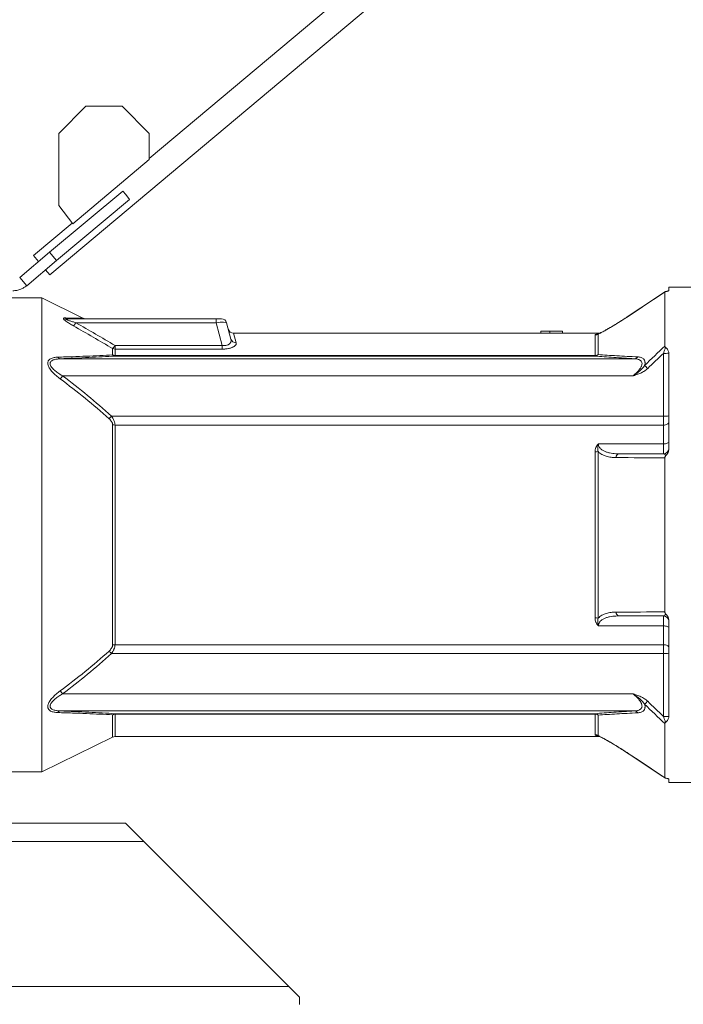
# Model space of a CAD drawing. Header units: millimetres. Extents: x 68 to 1702, y 44 to 3457.
# Tile 5 of 11: x 809 to 1177, y 2104 to 2650. Entities that reach past the tile are written whole.
import ezdxf

# ---------------------------------------------------------------- set-up
doc = ezdxf.new("R2010")
doc.units = ezdxf.units.MM

msp = doc.modelspace()

# ---------------------------------------------------------------- linework, layer by layer
at = {"color": 7, "linetype": 'Continuous', "lineweight": 15}
for p, q in [((1286.68, 2913.99), (880.59, 2573.23)), ((825.35, 2508.56), (1295.7, 2903.23)), ((845.48, 2602.19), (830.44, 2587.14)), ((865.54, 2602.19), (845.48, 2602.19)), ((880.59, 2587.14), (865.54, 2602.19)), ((830.44, 2587.14), (830.44, 2547.02)), ((880.59, 2572.63), (880.59, 2587.14)), ((838.12, 2536.99), (880.59, 2572.63)), ((825.3, 2521.09), (865.84, 2555.1)), ((865.84, 2555.1), (867.52, 2553.1)), ((867.52, 2553.1), (869.71, 2550.49)), ((829.17, 2516.48), (869.71, 2550.49)), ((830.44, 2547.02), (838.12, 2536.99)), ((837.84, 2537.36), (816.33, 2519.31)), ((808.71, 2507.16), (825.3, 2521.09)), ((829.17, 2516.48), (825.3, 2521.09)), ((812.58, 2502.55), (829.17, 2516.48)), ((816.33, 2519.31), (819.16, 2515.93)), ((823.03, 2511.32), (825.35, 2508.56)), ((812.58, 2502.55), (808.71, 2507.16)), ((1166.77, 2499.18), (1146.87, 2485.95)), ((1166.78, 2499.18), (1146.87, 2485.95)), ((1166.69, 2469.02), (1166.69, 2499.08)), ((1184.91, 2501.73), (1168.91, 2501.73)), ((1168.91, 2501.73), (1168.91, 2499.96)), ((820.91, 2495.73), (792.91, 2495.73)), ((843.82, 2484.56), (820.91, 2495.73)), ((820.91, 2495.73), (820.91, 2232.73)), ((834.78, 2484.23), (917.71, 2484.23)), ((917.71, 2482.01), (839.85, 2482.01)), ((917.71, 2482.01), (917.71, 2484.23)), ((917.71, 2484.23), (920.61, 2484.23)), ((921.11, 2469.33), (917.71, 2482.01)), ((923.51, 2482.01), (925.94, 2472.92)), ((1146.87, 2485.95), (1146.86, 2485.89)), ((1097.91, 2476.23), (927.36, 2476.23)), ((927.36, 2476.23), (928.84, 2470.84)), ((1097.91, 2477.23), (1097.91, 2476.23)), ((1097.91, 2477.23), (1102.91, 2477.23)), ((1097.91, 2476.23), (1102.91, 2476.23)), ((1102.91, 2477.23), (1109.91, 2477.23)), ((1102.91, 2477.23), (1102.91, 2476.23)), ((1102.91, 2476.23), (1109.91, 2476.23)), ((1109.91, 2477.23), (1109.91, 2476.23)), ((1130.65, 2476.23), (1109.91, 2476.23)), ((1127.99, 2463.83), (1127.99, 2475.19)), ((1129.43, 2475.68), (1129.33, 2475.64)), ((1129.44, 2475.67), (1129.67, 2475.7)), ((1129.67, 2475.7), (1129.67, 2464.29)), ((860.29, 2464.1), (860.29, 2467.62)), ((861.6, 2467.34), (861.6, 2469.33)), ((861.6, 2469.33), (921.11, 2469.33)), ((861.6, 2467.34), (861.6, 2463.83)), ((921.11, 2467.34), (861.6, 2467.34)), ((921.11, 2467.34), (921.11, 2469.33)), ((831.22, 2461.97), (1149.93, 2461.97)), ((861.6, 2463.83), (861.6, 2463.5)), ((861.6, 2463.83), (1127.99, 2463.83)), ((1127.99, 2463.5), (861.6, 2463.5)), ((1127.99, 2463.83), (1127.99, 2463.5)), ((1165.91, 2430.11), (1165.91, 2464.99)), ((1168.91, 2465.02), (1168.91, 2411.9)), ((1149.01, 2452.5), (832.5, 2452.5)), ((859.57, 2430.11), (1165.91, 2430.11)), ((1165.91, 2425.19), (1165.91, 2430.11)), ((860.29, 2303.1), (860.29, 2425.36)), ((861.6, 2425.19), (861.6, 2303.27)), ((1165.91, 2425.19), (861.6, 2425.19)), ((1165.91, 2414.72), (1165.91, 2425.19)), ((1129.83, 2414.72), (1165.91, 2414.72)), ((1165.91, 2409.23), (1165.91, 2414.72)), ((1127.99, 2318.15), (1127.99, 2410.3)), ((1129.67, 2410.52), (1129.67, 2317.94)), ((1166.69, 2321.46), (1166.69, 2407)), ((1165.91, 2313.74), (1165.91, 2319.23)), ((1165.91, 2313.74), (1129.83, 2313.74)), ((1165.91, 2303.27), (1165.91, 2313.74)), ((1168.91, 2316.56), (1168.91, 2263.44)), ((861.6, 2303.27), (1165.91, 2303.27)), ((1165.91, 2298.35), (1165.91, 2303.27)), ((1165.91, 2298.35), (859.57, 2298.35)), ((1165.91, 2263.47), (1165.91, 2298.35)), ((832.5, 2275.96), (1149.01, 2275.96)), ((1149.93, 2266.49), (831.22, 2266.49)), ((860.29, 2251.93), (860.29, 2264.36)), ((861.6, 2264.96), (1127.99, 2264.96)), ((861.6, 2264.96), (861.6, 2264.63)), ((1127.99, 2264.63), (861.6, 2264.63)), ((861.6, 2264.63), (861.6, 2252.23)), ((1127.99, 2264.63), (1127.99, 2264.96)), ((1127.99, 2253.27), (1127.99, 2264.63)), ((1129.67, 2264.17), (1129.67, 2252.76)), ((1166.69, 2229.38), (1166.69, 2259.44)), ((861.6, 2252.23), (1130.65, 2252.23)), ((820.91, 2232.73), (860.29, 2251.93)), ((1144.34, 2244.17), (1146.87, 2242.51)), ((1146.87, 2242.51), (1146.86, 2242.57)), ((792.91, 2232.73), (820.91, 2232.73)), ((1168.91, 2228.5), (1168.91, 2226.73)), ((1168.91, 2226.73), (1184.91, 2226.73)), ((867.46, 2204.11), (706.8, 2204.11)), ((877.52, 2194.05), (867.46, 2204.11)), ((877.52, 2194.05), (706.8, 2194.05)), ((958, 2113.57), (877.52, 2194.05)), ((958, 2113.57), (688.63, 2113.57)), ((964.04, 2107.53), (958, 2113.57)), ((964.04, 2103.51), (964.04, 2107.53))]:
    msp.add_line(p, q, dxfattribs=at)
at = {"color": 7, "linetype": 'Continuous', "lineweight": 15, "flags": 128}
for points in [[(1166.69, 2499.08), (1161.72, 2495.77), (1146.86, 2485.89)], [(1165.91, 2425.19), (1166.5, 2425.22), (1167.06, 2425.32), (1167.58, 2425.47), (1168.03, 2425.67), (1168.4, 2425.92), (1168.68, 2426.2), (1168.85, 2426.51), (1168.91, 2426.83)], [(1165.91, 2414.72), (1166.5, 2414.75), (1167.06, 2414.82), (1167.58, 2414.95), (1168.03, 2415.12), (1168.4, 2415.32), (1168.68, 2415.56), (1168.85, 2415.81), (1168.91, 2416.07)], [(1168.91, 2312.38), (1168.85, 2312.65), (1168.68, 2312.9), (1168.4, 2313.14), (1168.03, 2313.34), (1167.58, 2313.51), (1167.06, 2313.63), (1166.5, 2313.71), (1165.91, 2313.74)], [(1168.91, 2301.63), (1168.85, 2301.95), (1168.68, 2302.26), (1168.4, 2302.54), (1168.03, 2302.79), (1167.58, 2302.99), (1167.06, 2303.14), (1166.5, 2303.23), (1165.91, 2303.27)], [(1146.86, 2242.57), (1151.83, 2239.26), (1166.69, 2229.38)], [(1146.87, 2242.51), (1164.69, 2230.66), (1166.78, 2229.27)]]:
    msp.add_lwpolyline(points, dxfattribs=at)
at = {"color": 7, "linetype": 'Continuous', "lineweight": 15}
for centre, radius, start, end in [((834.79, 2486.58), 2.35, 235.6282, 269.7096), ((832.71, 2485.94), 8.15, 315.6049, 331.1535), ((845.19, 2487.23), 3, 242.9318, 269.9694), ((920.61, 2481.23), 3, 15, 90), ((927.36, 2479.23), 3, 195, 270.2928), ((928.71, 2473.72), 2.88, 196.0655, 272.6127), ((1127.99, 2478.21), 3.02, 269.9795, 303.7428), ((854.12, 2473.74), 8.68, 315.2632, 329.5104), ((861.6, 2470.56), 3.21, 245.9377, 270.0727), ((831.46, 2463.72), 1.78, 208.8283, 262.1821), ((861.74, 2465.54), 2.04, 224.8659, 266.2287), ((861.6, 2467.14), 3.31, 246.7085, 270.0969), ((1127.87, 2465.94), 2.44, 272.7794, 317.3302), ((1128, 2467.1), 3.27, 269.7852, 300.6525), ((1149.73, 2464.14), 2.19, 275.3964, 329.4617), ((1166.61, 2480.91), 15.93, 267.4649, 278.2736), ((1120.47, 2420.78), 51.26, 44.3161, 46.941), ((779.99, 2492.02), 65.72, 321.1697, 323.0357), ((812.47, 2473.72), 64.19, 315.5064, 317.2066), ((1166.66, 2444.56), 14.47, 267.0366, 278.9552), ((861.58, 2430.36), 5.17, 255.4719, 270.2089), ((1165.91, 2412.23), 3, 270, 0), ((1128.04, 2416.69), 6.39, 269.5635, 284.7822), ((1141.78, 2407.1), 2.19, 103.5737, 179.2984), ((1128.04, 2311.77), 6.39, 75.2178, 90.4365), ((1141.78, 2321.36), 2.19, 180.7016, 256.4263), ((1165.91, 2316.23), 3, 0, 90), ((861.58, 2298.1), 5.17, 89.7911, 104.5281), ((812.47, 2254.74), 64.19, 42.7934, 44.4936), ((1166.66, 2283.9), 14.47, 81.0448, 92.9634), ((779.99, 2236.44), 65.72, 36.9643, 38.8303), ((1120.47, 2307.68), 51.26, 313.059, 315.6839), ((831.46, 2264.73), 1.78, 97.8179, 151.1717), ((861.74, 2262.92), 2.04, 93.7713, 135.1341), ((861.6, 2261.32), 3.31, 89.9031, 113.2915), ((1127.87, 2262.52), 2.44, 42.6698, 87.2206), ((1128, 2261.36), 3.27, 59.3475, 90.2148), ((1149.73, 2264.32), 2.19, 30.5383, 84.6036), ((1166.61, 2247.55), 15.93, 81.7264, 92.5351), ((861.6, 2249.23), 3, 90, 115.9892), ((1127.99, 2250.25), 3.02, 56.2572, 90.0205)]:
    msp.add_arc(centre, radius, start, end, dxfattribs=at)
msp.add_ellipse((917.5, 2481.23), major_axis=(6.01, 0.76), ratio=0.123038, start_param=0.016741, end_param=1.520499, dxfattribs=at)
for points, knots in [([(804.84, 2499.74), (805.62, 2499.78), (807.13, 2499.86), (809.22, 2500.51), (811.05, 2501.39), (812.08, 2502.17), (812.58, 2502.55)], [0, 0, 0, 0, 0.277696, 0.536892, 0.777638, 1, 1, 1, 1]), ([(1167.38, 2499.36), (1167.18, 2499.32), (1167.01, 2499.28), (1166.76, 2499.19), (1166.69, 2499.13), (1166.69, 2499.08)], [0, 0, 0, 0, 0.5, 0.5, 1, 1, 1, 1]), ([(1168.91, 2499.96), (1168.91, 2499.91), (1168.87, 2499.85), (1168.73, 2499.75), (1168.62, 2499.7), (1168.35, 2499.59), (1168.19, 2499.54), (1167.82, 2499.45), (1167.61, 2499.4), (1167.38, 2499.36)], [0, 0, 0, 0, 0.25, 0.25, 0.5, 0.5, 0.75, 0.75, 1, 1, 1, 1]), ([(833.47, 2484.64), (833.36, 2484.64), (833.26, 2484.63), (833.1, 2484.59), (833.04, 2484.56), (832.96, 2484.48), (832.95, 2484.42), (832.97, 2484.29), (833, 2484.21), (833.11, 2484.03), (833.18, 2483.94), (833.36, 2483.74), (833.47, 2483.63), (833.82, 2483.32), (834.09, 2483.09), (834.69, 2482.64), (835.01, 2482.42), (835.68, 2481.97), (836.02, 2481.75), (837.07, 2481.09), (837.79, 2480.66), (838.53, 2480.24)], [0, 0, 0, 0, 0.0625, 0.0625, 0.125, 0.125, 0.1875, 0.1875, 0.25, 0.25, 0.3125, 0.3125, 0.375, 0.375, 0.5, 0.5, 0.625, 0.625, 0.75, 0.75, 1, 1, 1, 1]), ([(833.47, 2484.64), (834.02, 2484.63), (835.62, 2484.62), (837.99, 2484.59), (840.39, 2484.57), (842.27, 2484.55), (843.4, 2484.54), (843.9, 2484.53), (843.83, 2484.53), (843.81, 2484.53)], [0, 0, 0, 0, 0.091186, 0.263243, 0.436312, 0.613372, 0.79224, 0.945563, 1, 1, 1, 1]), ([(839.85, 2482.01), (839.24, 2482.18), (838.63, 2482.36), (837.43, 2482.73), (836.83, 2482.92), (835.97, 2483.23), (835.68, 2483.34), (835.27, 2483.5), (835.14, 2483.56), (834.88, 2483.67), (834.76, 2483.73), (834.53, 2483.85), (834.43, 2483.91), (834.33, 2484), (834.3, 2484.03), (834.27, 2484.08), (834.27, 2484.1), (834.3, 2484.17), (834.37, 2484.19), (834.55, 2484.22), (834.66, 2484.23), (834.78, 2484.23)], [0, 0, 0, 0, 0.25, 0.25, 0.5, 0.5, 0.625, 0.625, 0.6875, 0.6875, 0.75, 0.75, 0.8125, 0.8125, 0.84375, 0.84375, 0.875, 0.875, 0.9375, 0.9375, 1, 1, 1, 1]), ([(1144.69, 2484.51), (1143.79, 2483.94), (1141.93, 2482.74), (1139.29, 2481.11), (1136.88, 2479.66), (1134.85, 2478.49), (1133.16, 2477.54), (1131.77, 2476.79), (1130.7, 2476.25), (1129.92, 2475.88), (1129.62, 2475.75), (1129.49, 2475.7)], [0, 0, 0, 0, 0.154113, 0.319016, 0.460532, 0.582628, 0.69123, 0.789131, 0.873877, 0.943385, 1, 1, 1, 1]), ([(1146.86, 2485.89), (1145.28, 2484.84), (1143.72, 2483.83), (1140.65, 2481.89), (1139.13, 2480.95), (1137.25, 2479.84), (1136.88, 2479.62), (1136.14, 2479.18), (1135.77, 2478.97), (1134.68, 2478.34), (1133.97, 2477.94), (1132.94, 2477.38), (1132.61, 2477.19), (1131.95, 2476.84), (1131.64, 2476.68), (1130.72, 2476.21), (1130.16, 2475.93), (1129.67, 2475.7)], [0, 0, 0, 0, 0.25, 0.25, 0.5, 0.5, 0.5625, 0.5625, 0.625, 0.625, 0.75, 0.75, 0.8125, 0.8125, 0.875, 0.875, 1, 1, 1, 1]), ([(1146.87, 2485.95), (1146.19, 2485.5), (1145.46, 2485.01), (1144.74, 2484.55), (1144.69, 2484.51)], [0, 0, 0, 0, 0.928479, 1, 1, 1, 1]), ([(921.11, 2469.33), (921.33, 2469.3), (921.54, 2469.29), (921.98, 2469.28), (922.2, 2469.28), (922.83, 2469.32), (923.23, 2469.39), (923.78, 2469.55), (923.96, 2469.61), (924.28, 2469.75), (924.43, 2469.82), (924.84, 2470.06), (925.07, 2470.24), (925.45, 2470.63), (925.6, 2470.83), (925.78, 2471.14), (925.83, 2471.24), (925.91, 2471.45), (925.94, 2471.56), (926.07, 2472.09), (926.05, 2472.51), (925.94, 2472.92)], [0, 0, 0, 0, 0.0625, 0.0625, 0.125, 0.125, 0.25, 0.25, 0.3125, 0.3125, 0.375, 0.375, 0.5, 0.5, 0.625, 0.625, 0.6875, 0.6875, 0.75, 0.75, 1, 1, 1, 1]), ([(928.84, 2470.84), (928.89, 2470.66), (928.89, 2470.47), (928.81, 2470.09), (928.73, 2469.9), (928.46, 2469.51), (928.27, 2469.31), (927.8, 2468.93), (927.51, 2468.74), (927, 2468.47), (926.82, 2468.39), (926.43, 2468.22), (926.22, 2468.14), (925.78, 2467.99), (925.55, 2467.92), (925.06, 2467.79), (924.81, 2467.73), (924.02, 2467.57), (923.47, 2467.48), (922.6, 2467.4), (922.3, 2467.38), (921.71, 2467.35), (921.41, 2467.34), (921.11, 2467.34)], [0, 0, 0, 0, 0.125, 0.125, 0.25, 0.25, 0.375, 0.375, 0.5, 0.5, 0.5625, 0.5625, 0.625, 0.625, 0.6875, 0.6875, 0.75, 0.75, 0.875, 0.875, 0.9375, 0.9375, 1, 1, 1, 1]), ([(1127.99, 2475.19), (1127.99, 2475.25), (1128.03, 2475.31), (1128.17, 2475.42), (1128.28, 2475.47), (1128.58, 2475.57), (1128.77, 2475.61), (1129.12, 2475.67), (1129.25, 2475.69), (1129.45, 2475.71), (1129.52, 2475.72), (1129.67, 2475.74), (1129.75, 2475.74), (1129.83, 2475.75)], [0, 0, 0, 0, 0.25, 0.25, 0.5, 0.5, 0.75, 0.75, 0.875, 0.875, 0.9375, 0.9375, 1, 1, 1, 1]), ([(1165.91, 2464.99), (1166.1, 2465.56), (1166.3, 2466.12), (1166.68, 2467.23), (1166.87, 2467.79), (1167.05, 2468.32)], [0, 0, 0, 0, 0.5, 0.5, 1, 1, 1, 1]), ([(1166.69, 2469.02), (1166.69, 2468.89), (1166.71, 2468.77), (1166.83, 2468.53), (1166.93, 2468.42), (1167.05, 2468.32)], [0, 0, 0, 0, 0.5, 0.5, 1, 1, 1, 1]), ([(1167.05, 2468.32), (1167.33, 2468.1), (1167.57, 2467.86), (1168.01, 2467.37), (1168.2, 2467.11), (1168.52, 2466.57), (1168.65, 2466.29), (1168.84, 2465.73), (1168.89, 2465.44), (1168.91, 2465.14)], [0, 0, 0, 0, 0.25, 0.25, 0.5, 0.5, 0.75, 0.75, 1, 1, 1, 1]), ([(831.18, 2450.81), (830.41, 2451.39), (829.65, 2451.99), (828.22, 2453.25), (827.54, 2453.9), (826.59, 2454.94), (826.28, 2455.29), (825.72, 2456.01), (825.47, 2456.38), (825.12, 2456.94), (825.02, 2457.12), (824.82, 2457.5), (824.74, 2457.68), (824.51, 2458.23), (824.39, 2458.59), (824.3, 2459.12), (824.29, 2459.3), (824.28, 2459.63), (824.29, 2459.79), (824.33, 2460.1), (824.37, 2460.25), (824.46, 2460.54), (824.52, 2460.67), (824.73, 2461.06), (824.92, 2461.29), (825.35, 2461.69), (825.61, 2461.86), (826.15, 2462.15), (826.44, 2462.27), (827.07, 2462.48), (827.4, 2462.57), (828.42, 2462.77), (829.15, 2462.84), (829.91, 2462.87)], [0, 0, 0, 0, 0.125, 0.125, 0.25, 0.25, 0.3125, 0.3125, 0.375, 0.375, 0.40625, 0.40625, 0.4375, 0.4375, 0.5, 0.5, 0.53125, 0.53125, 0.5625, 0.5625, 0.59375, 0.59375, 0.625, 0.625, 0.6875, 0.6875, 0.75, 0.75, 0.8125, 0.8125, 0.875, 0.875, 1, 1, 1, 1]), ([(831.22, 2461.97), (830.51, 2461.94), (829.82, 2461.89), (828.84, 2461.74), (828.51, 2461.67), (827.9, 2461.52), (827.6, 2461.43), (827.04, 2461.21), (826.78, 2461.08), (826.31, 2460.76), (826.11, 2460.58), (825.87, 2460.26), (825.8, 2460.15), (825.69, 2459.91), (825.65, 2459.78), (825.6, 2459.52), (825.59, 2459.37), (825.6, 2459.08), (825.63, 2458.93), (825.74, 2458.48), (825.88, 2458.17), (826.23, 2457.55), (826.46, 2457.24), (826.95, 2456.65), (827.22, 2456.37), (827.8, 2455.81), (828.1, 2455.54), (829.04, 2454.76), (829.7, 2454.28), (831.07, 2453.36), (831.78, 2452.92), (832.5, 2452.5)], [0, 0, 0, 0, 0.125, 0.125, 0.1875, 0.1875, 0.25, 0.25, 0.3125, 0.3125, 0.375, 0.375, 0.40625, 0.40625, 0.4375, 0.4375, 0.46875, 0.46875, 0.5, 0.5, 0.5625, 0.5625, 0.625, 0.625, 0.6875, 0.6875, 0.75, 0.75, 0.875, 0.875, 1, 1, 1, 1]), ([(829.91, 2462.87), (832.61, 2462.96), (835.29, 2463.06), (840.57, 2463.25), (843.17, 2463.35), (848.27, 2463.55), (850.77, 2463.66), (855.64, 2463.87), (858.01, 2463.98), (860.29, 2464.1)], [0, 0, 0, 0, 0.25, 0.25, 0.5, 0.5, 0.75, 0.75, 1, 1, 1, 1]), ([(861.6, 2463.5), (859.32, 2463.36), (856.96, 2463.22), (852.1, 2462.96), (849.61, 2462.83), (841.96, 2462.44), (836.66, 2462.2), (831.22, 2461.97)], [0, 0, 0, 0, 0.25, 0.25, 0.5, 0.5, 1, 1, 1, 1]), ([(1149.93, 2461.97), (1145.91, 2462.21), (1142.02, 2462.45), (1136.5, 2462.84), (1134.71, 2462.97), (1131.25, 2463.23), (1129.58, 2463.36), (1127.99, 2463.5)], [0, 0, 0, 0, 0.5, 0.5, 0.75, 0.75, 1, 1, 1, 1]), ([(1129.67, 2464.29), (1131.26, 2464.17), (1132.94, 2464.06), (1136.4, 2463.85), (1138.19, 2463.74), (1143.72, 2463.43), (1147.6, 2463.23), (1151.61, 2463.03)], [0, 0, 0, 0, 0.25, 0.25, 0.5, 0.5, 1, 1, 1, 1]), ([(1149.01, 2452.5), (1149.59, 2452.97), (1150.16, 2453.45), (1151.22, 2454.46), (1151.72, 2454.98), (1152.4, 2455.8), (1152.62, 2456.08), (1153.02, 2456.65), (1153.2, 2456.93), (1153.43, 2457.36), (1153.51, 2457.5), (1153.64, 2457.79), (1153.7, 2457.94), (1153.86, 2458.36), (1153.93, 2458.63), (1154, 2459.16), (1154.01, 2459.42), (1153.94, 2459.9), (1153.87, 2460.11), (1153.67, 2460.51), (1153.54, 2460.69), (1153.24, 2461), (1153.06, 2461.13), (1152.67, 2461.37), (1152.46, 2461.47), (1152, 2461.64), (1151.77, 2461.71), (1151.02, 2461.88), (1150.49, 2461.94), (1149.93, 2461.97)], [0, 0, 0, 0, 0.125, 0.125, 0.25, 0.25, 0.3125, 0.3125, 0.375, 0.375, 0.40625, 0.40625, 0.4375, 0.4375, 0.5, 0.5, 0.5625, 0.5625, 0.625, 0.625, 0.6875, 0.6875, 0.75, 0.75, 0.8125, 0.8125, 0.875, 0.875, 1, 1, 1, 1]), ([(1151.61, 2463.03), (1152.28, 2463), (1152.89, 2462.9), (1153.73, 2462.62), (1153.99, 2462.5), (1154.47, 2462.22), (1154.69, 2462.05), (1154.97, 2461.76), (1155.06, 2461.65), (1155.22, 2461.43), (1155.29, 2461.31), (1155.48, 2460.93), (1155.57, 2460.65), (1155.65, 2460.19), (1155.67, 2460.03), (1155.68, 2459.69), (1155.68, 2459.52), (1155.63, 2458.99), (1155.57, 2458.62), (1155.46, 2458.23)], [0, 0, 0, 0, 0.25, 0.25, 0.375, 0.375, 0.5, 0.5, 0.5625, 0.5625, 0.625, 0.625, 0.75, 0.75, 0.8125, 0.8125, 0.875, 0.875, 1, 1, 1, 1]), ([(1155.46, 2458.23), (1155.06, 2457.64), (1154.61, 2457.1), (1153.64, 2456.07), (1153.11, 2455.57), (1152.01, 2454.63), (1151.43, 2454.18), (1150.54, 2453.53), (1150.24, 2453.32), (1149.63, 2452.9), (1149.32, 2452.7), (1149.01, 2452.5)], [0, 0, 0, 0, 0.25, 0.25, 0.5, 0.5, 0.75, 0.75, 0.875, 0.875, 1, 1, 1, 1]), ([(1157.14, 2456.59), (1156.59, 2456.04), (1155.99, 2455.58), (1154.71, 2454.76), (1154.03, 2454.4), (1152.63, 2453.76), (1151.92, 2453.48), (1150.84, 2453.09), (1150.47, 2452.97), (1149.93, 2452.79), (1149.74, 2452.73), (1149.38, 2452.61), (1149.19, 2452.56), (1149.01, 2452.5)], [0, 0, 0, 0, 0.25, 0.25, 0.5, 0.5, 0.75, 0.75, 0.875, 0.875, 0.9375, 0.9375, 1, 1, 1, 1]), ([(858.26, 2428.73), (853.95, 2432.66), (849.51, 2436.43), (840.47, 2443.77), (835.85, 2447.33), (831.18, 2450.81)], [0, 0, 0, 0, 0.5, 0.5, 1, 1, 1, 1]), ([(832.5, 2452.5), (837.18, 2448.97), (841.79, 2445.36), (850.84, 2437.93), (855.27, 2434.1), (859.57, 2430.11)], [0, 0, 0, 0, 0.5, 0.5, 1, 1, 1, 1]), ([(860.29, 2425.36), (860.29, 2425.66), (860.23, 2425.96), (860, 2426.58), (859.84, 2426.88), (859.46, 2427.45), (859.24, 2427.73), (858.77, 2428.25), (858.52, 2428.5), (858.26, 2428.73)], [0, 0, 0, 0, 0.25, 0.25, 0.5, 0.5, 0.75, 0.75, 1, 1, 1, 1]), ([(859.57, 2430.11), (859.86, 2429.73), (860.13, 2429.34), (860.62, 2428.54), (860.84, 2428.12), (861.11, 2427.49), (861.19, 2427.28), (861.34, 2426.86), (861.4, 2426.65), (861.55, 2426.01), (861.6, 2425.6), (861.6, 2425.19)], [0, 0, 0, 0, 0.25, 0.25, 0.5, 0.5, 0.625, 0.625, 0.75, 0.75, 1, 1, 1, 1]), ([(1127.99, 2410.3), (1127.99, 2410.71), (1128.03, 2411.12), (1128.17, 2411.91), (1128.28, 2412.3), (1128.58, 2413.07), (1128.77, 2413.43), (1129.12, 2413.94), (1129.25, 2414.11), (1129.45, 2414.34), (1129.52, 2414.42), (1129.67, 2414.58), (1129.75, 2414.65), (1129.83, 2414.72)], [0, 0, 0, 0, 0.25, 0.25, 0.5, 0.5, 0.75, 0.75, 0.875, 0.875, 0.9375, 0.9375, 1, 1, 1, 1]), ([(1129.67, 2410.52), (1129.47, 2411.19), (1129.38, 2411.88), (1129.41, 2412.95), (1129.45, 2413.3), (1129.56, 2413.83), (1129.6, 2414.01), (1129.7, 2414.37), (1129.76, 2414.55), (1129.83, 2414.72)], [0, 0, 0, 0, 0.5, 0.5, 0.75, 0.75, 0.875, 0.875, 1, 1, 1, 1]), ([(1129.83, 2414.72), (1129.83, 2414.41), (1129.87, 2414.11), (1130.02, 2413.54), (1130.13, 2413.27), (1130.54, 2412.52), (1130.92, 2412.1), (1131.56, 2411.56), (1131.79, 2411.4), (1132.26, 2411.09), (1132.51, 2410.95), (1133.27, 2410.57), (1133.8, 2410.36), (1134.89, 2410), (1135.44, 2409.85), (1136.57, 2409.61), (1137.14, 2409.52), (1138.88, 2409.3), (1140.06, 2409.23), (1141.26, 2409.23)], [0, 0, 0, 0, 0.0625, 0.0625, 0.125, 0.125, 0.25, 0.25, 0.3125, 0.3125, 0.375, 0.375, 0.5, 0.5, 0.625, 0.625, 0.75, 0.75, 1, 1, 1, 1]), ([(1168.91, 2411.9), (1168.91, 2411.56), (1168.87, 2411.22), (1168.71, 2410.55), (1168.59, 2410.22), (1168.29, 2409.59), (1168.12, 2409.29), (1167.71, 2408.71), (1167.48, 2408.44), (1167.22, 2408.2)], [0, 0, 0, 0, 0.25, 0.25, 0.5, 0.5, 0.75, 0.75, 1, 1, 1, 1]), ([(1139.58, 2407.12), (1138.65, 2407.13), (1137.73, 2407.19), (1136.38, 2407.37), (1135.93, 2407.44), (1135.05, 2407.63), (1134.61, 2407.74), (1133.33, 2408.12), (1132.5, 2408.45), (1131.35, 2409.1), (1130.99, 2409.35), (1130.29, 2409.88), (1129.97, 2410.18), (1129.67, 2410.52)], [0, 0, 0, 0, 0.25, 0.25, 0.375, 0.375, 0.5, 0.5, 0.75, 0.75, 0.875, 0.875, 1, 1, 1, 1]), ([(1167.22, 2408.2), (1167.13, 2408.39), (1167.02, 2408.54), (1166.81, 2408.8), (1166.7, 2408.91), (1166.37, 2409.15), (1166.14, 2409.23), (1165.91, 2409.23)], [0, 0, 0, 0, 0.25, 0.25, 0.5, 0.5, 1, 1, 1, 1]), ([(1167.22, 2408.2), (1167.06, 2408.04), (1166.92, 2407.85), (1166.78, 2407.55), (1166.75, 2407.44), (1166.7, 2407.23), (1166.69, 2407.11), (1166.69, 2407)], [0, 0, 0, 0, 0.5, 0.5, 0.75, 0.75, 1, 1, 1, 1]), ([(1127.99, 2318.15), (1127.99, 2317.74), (1128.03, 2317.34), (1128.17, 2316.55), (1128.28, 2316.16), (1128.5, 2315.59), (1128.59, 2315.4), (1128.78, 2315.04), (1128.88, 2314.86), (1129.12, 2314.52), (1129.25, 2314.35), (1129.45, 2314.11), (1129.52, 2314.03), (1129.67, 2313.88), (1129.75, 2313.81), (1129.83, 2313.74)], [0, 0, 0, 0, 0.25, 0.25, 0.5, 0.5, 0.625, 0.625, 0.75, 0.75, 0.875, 0.875, 0.9375, 0.9375, 1, 1, 1, 1]), ([(1129.67, 2317.94), (1129.47, 2317.27), (1129.38, 2316.58), (1129.41, 2315.52), (1129.45, 2315.16), (1129.56, 2314.63), (1129.6, 2314.45), (1129.7, 2314.09), (1129.76, 2313.91), (1129.83, 2313.74)], [0, 0, 0, 0, 0.5, 0.5, 0.75, 0.75, 0.875, 0.875, 1, 1, 1, 1]), ([(1129.67, 2317.94), (1129.97, 2318.28), (1130.3, 2318.58), (1130.99, 2319.12), (1131.36, 2319.36), (1132.52, 2320.01), (1133.34, 2320.34), (1135.04, 2320.85), (1135.92, 2321.03), (1137.72, 2321.27), (1138.65, 2321.33), (1139.58, 2321.33)], [0, 0, 0, 0, 0.125, 0.125, 0.25, 0.25, 0.5, 0.5, 0.75, 0.75, 1, 1, 1, 1]), ([(1141.26, 2319.23), (1140.06, 2319.23), (1138.88, 2319.16), (1137.14, 2318.94), (1136.57, 2318.85), (1135.44, 2318.61), (1134.89, 2318.46), (1133.8, 2318.1), (1133.27, 2317.89), (1132.51, 2317.5), (1132.26, 2317.37), (1131.79, 2317.06), (1131.56, 2316.9), (1130.92, 2316.36), (1130.55, 2315.94), (1130.2, 2315.32), (1130.14, 2315.19), (1130.03, 2314.92), (1129.98, 2314.78), (1129.87, 2314.35), (1129.83, 2314.05), (1129.83, 2313.74)], [0, 0, 0, 0, 0.25, 0.25, 0.375, 0.375, 0.5, 0.5, 0.625, 0.625, 0.6875, 0.6875, 0.75, 0.75, 0.875, 0.875, 0.90625, 0.90625, 0.9375, 0.9375, 1, 1, 1, 1]), ([(1165.91, 2319.23), (1166.14, 2319.23), (1166.37, 2319.3), (1166.7, 2319.55), (1166.81, 2319.65), (1167.02, 2319.91), (1167.13, 2320.07), (1167.22, 2320.26)], [0, 0, 0, 0, 0.5, 0.5, 0.75, 0.75, 1, 1, 1, 1]), ([(1166.69, 2321.46), (1166.69, 2321.34), (1166.7, 2321.23), (1166.75, 2321.02), (1166.78, 2320.91), (1166.88, 2320.71), (1166.93, 2320.61), (1167.07, 2320.43), (1167.14, 2320.34), (1167.22, 2320.26)], [0, 0, 0, 0, 0.25, 0.25, 0.5, 0.5, 0.75, 0.75, 1, 1, 1, 1]), ([(1167.22, 2320.26), (1167.48, 2320.01), (1167.71, 2319.74), (1168.11, 2319.18), (1168.29, 2318.87), (1168.59, 2318.24), (1168.7, 2317.92), (1168.87, 2317.25), (1168.91, 2316.9), (1168.91, 2316.56)], [0, 0, 0, 0, 0.25, 0.25, 0.5, 0.5, 0.75, 0.75, 1, 1, 1, 1]), ([(858.26, 2299.72), (858.52, 2299.96), (858.77, 2300.21), (859.12, 2300.6), (859.23, 2300.73), (859.45, 2301.01), (859.55, 2301.15), (859.84, 2301.58), (860, 2301.88), (860.23, 2302.49), (860.29, 2302.8), (860.29, 2303.1)], [0, 0, 0, 0, 0.25, 0.25, 0.375, 0.375, 0.5, 0.5, 0.75, 0.75, 1, 1, 1, 1]), ([(861.6, 2303.27), (861.6, 2302.86), (861.55, 2302.45), (861.35, 2301.6), (861.2, 2301.18), (860.93, 2300.55), (860.83, 2300.34), (860.61, 2299.92), (860.49, 2299.72), (860.13, 2299.12), (859.86, 2298.73), (859.57, 2298.35)], [0, 0, 0, 0, 0.25, 0.25, 0.5, 0.5, 0.625, 0.625, 0.75, 0.75, 1, 1, 1, 1]), ([(831.18, 2277.64), (835.85, 2281.13), (840.47, 2284.69), (849.51, 2292.02), (853.95, 2295.8), (858.26, 2299.72)], [0, 0, 0, 0, 0.5, 0.5, 1, 1, 1, 1]), ([(859.57, 2298.35), (855.27, 2294.36), (850.84, 2290.53), (841.79, 2283.1), (837.18, 2279.49), (832.5, 2275.96)], [0, 0, 0, 0, 0.5, 0.5, 1, 1, 1, 1]), ([(829.91, 2265.59), (829.15, 2265.62), (828.43, 2265.69), (827.41, 2265.89), (827.09, 2265.97), (826.46, 2266.18), (826.16, 2266.3), (825.61, 2266.59), (825.37, 2266.76), (825.04, 2267.06), (824.93, 2267.17), (824.75, 2267.4), (824.67, 2267.52), (824.53, 2267.77), (824.47, 2267.9), (824.37, 2268.19), (824.33, 2268.34), (824.27, 2268.81), (824.27, 2269.14), (824.36, 2269.66), (824.4, 2269.84), (824.51, 2270.21), (824.58, 2270.39), (824.73, 2270.76), (824.82, 2270.95), (825.01, 2271.32), (825.11, 2271.51), (825.68, 2272.43), (826.25, 2273.15), (827.52, 2274.54), (828.21, 2275.2), (829.65, 2276.46), (830.4, 2277.06), (831.18, 2277.64)], [0, 0, 0, 0, 0.125, 0.125, 0.1875, 0.1875, 0.25, 0.25, 0.3125, 0.3125, 0.34375, 0.34375, 0.375, 0.375, 0.40625, 0.40625, 0.4375, 0.4375, 0.5, 0.5, 0.53125, 0.53125, 0.5625, 0.5625, 0.59375, 0.59375, 0.625, 0.625, 0.75, 0.75, 0.875, 0.875, 1, 1, 1, 1]), ([(832.5, 2275.96), (831.77, 2275.54), (831.07, 2275.1), (829.69, 2274.17), (829.03, 2273.69), (828.08, 2272.9), (827.78, 2272.63), (827.21, 2272.08), (826.94, 2271.8), (826.45, 2271.21), (826.23, 2270.9), (825.96, 2270.44), (825.88, 2270.29), (825.75, 2269.98), (825.7, 2269.82), (825.63, 2269.52), (825.6, 2269.37), (825.59, 2269.08), (825.6, 2268.94), (825.65, 2268.67), (825.69, 2268.54), (825.8, 2268.3), (825.87, 2268.19), (826.11, 2267.88), (826.32, 2267.69), (826.78, 2267.38), (827.04, 2267.25), (827.6, 2267.03), (827.91, 2266.94), (828.52, 2266.78), (828.84, 2266.72), (829.83, 2266.57), (830.51, 2266.52), (831.22, 2266.49)], [0, 0, 0, 0, 0.125, 0.125, 0.25, 0.25, 0.3125, 0.3125, 0.375, 0.375, 0.4375, 0.4375, 0.46875, 0.46875, 0.5, 0.5, 0.53125, 0.53125, 0.5625, 0.5625, 0.59375, 0.59375, 0.625, 0.625, 0.6875, 0.6875, 0.75, 0.75, 0.8125, 0.8125, 0.875, 0.875, 1, 1, 1, 1]), ([(1157.14, 2271.87), (1156.59, 2272.41), (1155.99, 2272.88), (1154.71, 2273.7), (1154.03, 2274.06), (1152.63, 2274.7), (1151.92, 2274.98), (1150.84, 2275.37), (1150.47, 2275.49), (1149.93, 2275.67), (1149.74, 2275.73), (1149.38, 2275.84), (1149.19, 2275.9), (1149.01, 2275.96)], [0, 0, 0, 0, 0.25, 0.25, 0.5, 0.5, 0.75, 0.75, 0.875, 0.875, 0.9375, 0.9375, 1, 1, 1, 1]), ([(1155.46, 2270.23), (1155.06, 2270.81), (1154.61, 2271.35), (1153.64, 2272.39), (1153.11, 2272.89), (1152.01, 2273.83), (1151.43, 2274.28), (1150.54, 2274.93), (1150.24, 2275.14), (1149.63, 2275.55), (1149.32, 2275.76), (1149.01, 2275.96)], [0, 0, 0, 0, 0.25, 0.25, 0.5, 0.5, 0.75, 0.75, 0.875, 0.875, 1, 1, 1, 1]), ([(1149.93, 2266.49), (1150.49, 2266.52), (1151.02, 2266.58), (1151.77, 2266.75), (1152, 2266.82), (1152.46, 2266.99), (1152.67, 2267.09), (1153.06, 2267.33), (1153.24, 2267.46), (1153.54, 2267.77), (1153.67, 2267.95), (1153.87, 2268.35), (1153.94, 2268.56), (1154.01, 2269.03), (1154, 2269.29), (1153.93, 2269.82), (1153.86, 2270.1), (1153.7, 2270.52), (1153.64, 2270.67), (1153.51, 2270.95), (1153.43, 2271.1), (1153.2, 2271.53), (1153.02, 2271.81), (1152.62, 2272.38), (1152.4, 2272.66), (1151.72, 2273.47), (1151.22, 2274), (1150.16, 2275), (1149.59, 2275.49), (1149.01, 2275.96)], [0, 0, 0, 0, 0.125, 0.125, 0.1875, 0.1875, 0.25, 0.25, 0.3125, 0.3125, 0.375, 0.375, 0.4375, 0.4375, 0.5, 0.5, 0.5625, 0.5625, 0.59375, 0.59375, 0.625, 0.625, 0.6875, 0.6875, 0.75, 0.75, 0.875, 0.875, 1, 1, 1, 1]), ([(1155.46, 2270.23), (1155.57, 2269.84), (1155.63, 2269.47), (1155.68, 2268.94), (1155.68, 2268.76), (1155.67, 2268.43), (1155.65, 2268.27), (1155.57, 2267.81), (1155.48, 2267.53), (1155.29, 2267.15), (1155.22, 2267.03), (1155.06, 2266.8), (1154.97, 2266.7), (1154.69, 2266.41), (1154.47, 2266.24), (1153.99, 2265.96), (1153.73, 2265.84), (1152.89, 2265.56), (1152.28, 2265.46), (1151.61, 2265.43)], [0, 0, 0, 0, 0.125, 0.125, 0.1875, 0.1875, 0.25, 0.25, 0.375, 0.375, 0.4375, 0.4375, 0.5, 0.5, 0.625, 0.625, 0.75, 0.75, 1, 1, 1, 1]), ([(860.29, 2264.36), (858.01, 2264.47), (855.64, 2264.59), (850.77, 2264.8), (848.27, 2264.9), (843.17, 2265.11), (840.57, 2265.21), (835.29, 2265.4), (832.61, 2265.5), (829.91, 2265.59)], [0, 0, 0, 0, 0.25, 0.25, 0.5, 0.5, 0.75, 0.75, 1, 1, 1, 1]), ([(831.22, 2266.49), (836.66, 2266.26), (841.96, 2266.01), (849.61, 2265.63), (852.1, 2265.5), (856.96, 2265.24), (859.32, 2265.1), (861.6, 2264.96)], [0, 0, 0, 0, 0.5, 0.5, 0.75, 0.75, 1, 1, 1, 1]), ([(1127.99, 2264.96), (1129.58, 2265.09), (1131.25, 2265.23), (1134.71, 2265.49), (1136.5, 2265.62), (1142.02, 2266), (1145.91, 2266.25), (1149.93, 2266.49)], [0, 0, 0, 0, 0.25, 0.25, 0.5, 0.5, 1, 1, 1, 1]), ([(1151.61, 2265.43), (1149.61, 2265.33), (1147.63, 2265.23), (1143.77, 2265.03), (1141.88, 2264.93), (1138.2, 2264.72), (1136.4, 2264.61), (1132.94, 2264.4), (1131.26, 2264.29), (1129.67, 2264.17)], [0, 0, 0, 0, 0.25, 0.25, 0.5, 0.5, 0.75, 0.75, 1, 1, 1, 1]), ([(1167.05, 2260.14), (1166.87, 2260.67), (1166.68, 2261.22), (1166.3, 2262.34), (1166.1, 2262.9), (1165.91, 2263.47)], [0, 0, 0, 0, 0.5, 0.5, 1, 1, 1, 1]), ([(1168.91, 2263.32), (1168.89, 2263.02), (1168.84, 2262.73), (1168.65, 2262.16), (1168.52, 2261.88), (1168.2, 2261.35), (1168.01, 2261.09), (1167.57, 2260.6), (1167.33, 2260.36), (1167.05, 2260.14)], [0, 0, 0, 0, 0.25, 0.25, 0.5, 0.5, 0.75, 0.75, 1, 1, 1, 1]), ([(1167.05, 2260.14), (1166.99, 2260.09), (1166.93, 2260.04), (1166.84, 2259.93), (1166.8, 2259.87), (1166.71, 2259.69), (1166.69, 2259.56), (1166.69, 2259.44)], [0, 0, 0, 0, 0.25, 0.25, 0.5, 0.5, 1, 1, 1, 1]), ([(1127.99, 2253.27), (1127.99, 2253.21), (1128.03, 2253.15), (1128.17, 2253.04), (1128.28, 2252.99), (1128.5, 2252.92), (1128.59, 2252.89), (1128.78, 2252.85), (1128.88, 2252.83), (1129.12, 2252.79), (1129.25, 2252.77), (1129.45, 2252.75), (1129.52, 2252.74), (1129.67, 2252.72), (1129.75, 2252.71), (1129.83, 2252.71)], [0, 0, 0, 0, 0.25, 0.25, 0.5, 0.5, 0.625, 0.625, 0.75, 0.75, 0.875, 0.875, 0.9375, 0.9375, 1, 1, 1, 1]), ([(1129.34, 2252.82), (1129.34, 2252.82), (1129.35, 2252.82), (1129.58, 2252.73), (1130.03, 2252.53), (1130.77, 2252.18), (1131.8, 2251.65), (1133.13, 2250.93), (1134.78, 2250.01), (1136.7, 2248.91), (1138.92, 2247.58), (1141.48, 2246), (1143.33, 2244.84), (1144.32, 2244.18), (1144.34, 2244.17)], [0, 0, 0, 0, 0.019696, 0.059799, 0.112148, 0.177315, 0.253083, 0.346902, 0.449346, 0.562909, 0.6896, 0.834707, 0.996591, 1, 1, 1, 1]), ([(1129.67, 2252.76), (1130.16, 2252.53), (1130.72, 2252.25), (1131.64, 2251.78), (1131.95, 2251.61), (1132.61, 2251.26), (1132.94, 2251.08), (1133.97, 2250.52), (1134.68, 2250.12), (1135.77, 2249.49), (1136.14, 2249.27), (1136.88, 2248.84), (1137.25, 2248.62), (1139.13, 2247.5), (1140.65, 2246.57), (1143.72, 2244.63), (1145.28, 2243.62), (1146.86, 2242.57)], [0, 0, 0, 0, 0.125, 0.125, 0.1875, 0.1875, 0.25, 0.25, 0.375, 0.375, 0.4375, 0.4375, 0.5, 0.5, 0.75, 0.75, 1, 1, 1, 1]), ([(1166.69, 2229.38), (1166.69, 2229.35), (1166.71, 2229.33), (1166.77, 2229.27), (1166.82, 2229.25), (1166.95, 2229.2), (1167.02, 2229.18), (1167.19, 2229.14), (1167.28, 2229.12), (1167.38, 2229.1)], [0, 0, 0, 0, 0.25, 0.25, 0.5, 0.5, 0.75, 0.75, 1, 1, 1, 1]), ([(1167.38, 2229.1), (1167.61, 2229.05), (1167.82, 2229.01), (1168.19, 2228.92), (1168.35, 2228.87), (1168.62, 2228.76), (1168.73, 2228.71), (1168.87, 2228.61), (1168.91, 2228.55), (1168.91, 2228.5)], [0, 0, 0, 0, 0.25, 0.25, 0.5, 0.5, 0.75, 0.75, 1, 1, 1, 1])]:
    msp.add_open_spline(points, degree=3, knots=knots, dxfattribs=at)
for points in [[(839.85, 2482.01), (847.14, 2477.85), (854.4, 2473.63), (861.6, 2469.33)], [(860.29, 2467.62), (853.08, 2471.9), (845.83, 2476.1), (838.53, 2480.24)], [(1155.46, 2458.23), (1159.15, 2461.88), (1162.9, 2465.48), (1166.69, 2469.02)], [(1165.91, 2464.99), (1162.96, 2462.22), (1160.03, 2459.42), (1157.14, 2456.59)], [(1168.91, 2465.14), (1168.91, 2465.1), (1168.91, 2465.06), (1168.91, 2465.02)], [(1166.69, 2407), (1157.63, 2407.04), (1148.59, 2407.08), (1139.58, 2407.12)], [(1141.26, 2409.23), (1149.45, 2409.23), (1157.67, 2409.23), (1165.91, 2409.23)], [(1139.58, 2321.33), (1148.59, 2321.38), (1157.63, 2321.42), (1166.69, 2321.46)], [(1165.91, 2319.23), (1157.67, 2319.23), (1149.45, 2319.23), (1141.26, 2319.23)], [(1166.69, 2259.44), (1162.9, 2262.98), (1159.15, 2266.58), (1155.46, 2270.23)], [(1157.14, 2271.87), (1160.03, 2269.04), (1162.96, 2266.23), (1165.91, 2263.47)], [(1168.91, 2263.44), (1168.91, 2263.4), (1168.91, 2263.36), (1168.91, 2263.32)]]:
    msp.add_open_spline(points, degree=3, dxfattribs=at)

doc.saveas('drawing.dxf')
